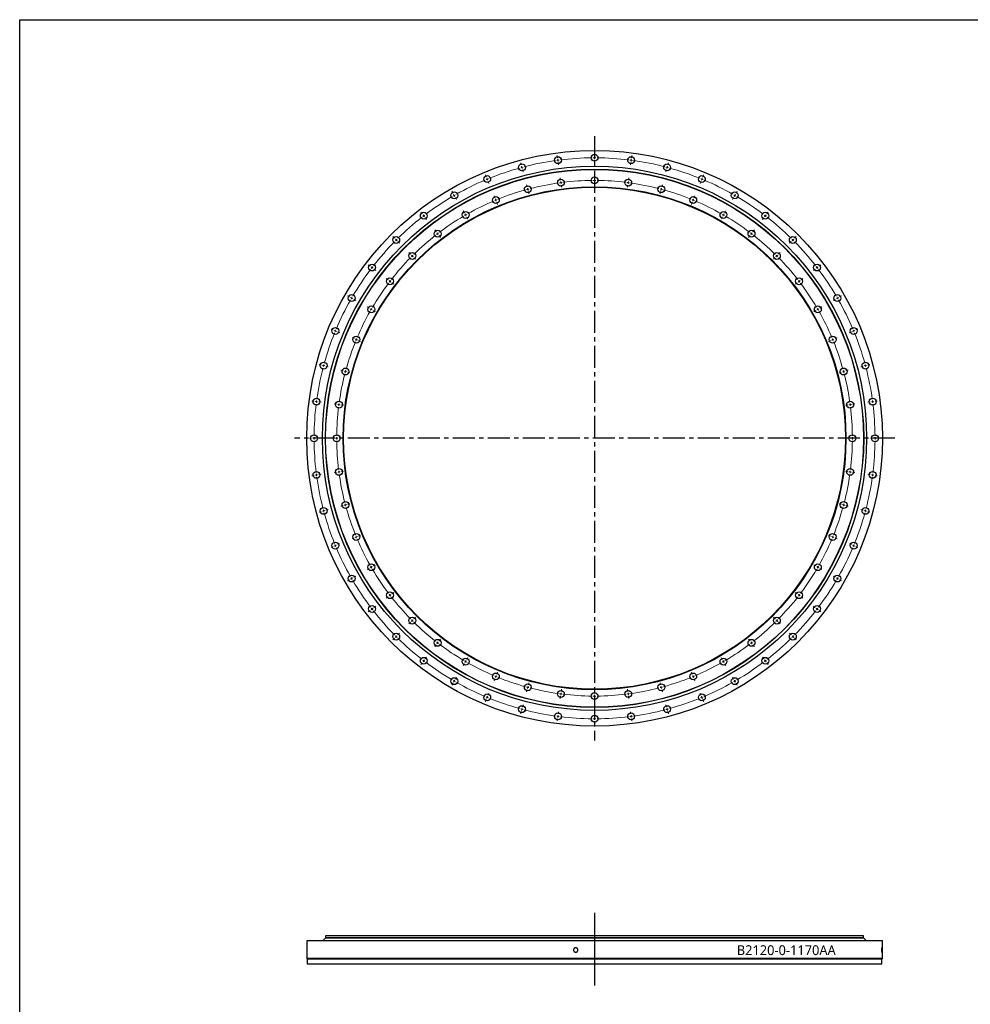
# Model space of a CAD drawing. Header units: millimetres. Extents: x -243 to 5245, y 5263 to 9088.
# Tile 2 of 5: x -243 to 1689, y 7087 to 9088. Entities that reach past the tile are written whole.
import ezdxf

# ---------------------------------------------------------------- set-up
doc = ezdxf.new("R2010")
doc.units = ezdxf.units.MM
doc.header["$LTSCALE"] = 20
doc.linetypes.add('CENTER', pattern=[10.16, 6.35, -1.27, 1.27, -1.27])

msp = doc.modelspace()

# ---------------------------------------------------------------- linework, layer by layer
at = {"linetype": 'CENTER', "ltscale": 0.35}
for p, q in [((925.5, 8852.1), (925.5, 7623.6)), ((1535.5, 8237.8), (315.5, 8237.8))]:
    msp.add_line(p, q, dxfattribs=at)
at = {"color": 0, "linetype": 'Continuous', "lineweight": 18}
for p, q in [((850.4, 8807.9), (849.8, 8812.4)), ((851.1, 8803), (850.8, 8805.4)), ((925.5, 8812.8), (925.5, 8817.3)), ((925.5, 8807.8), (925.5, 8810.3)), ((925.5, 8807.8), (925.5, 8805.3)), ((999.9, 8803), (1000.2, 8805.4)), ((1000.5, 8807.9), (1001.1, 8812.4)), ((776.7, 8793.3), (775.5, 8797.6)), ((778, 8788.4), (777.3, 8790.8)), ((778, 8788.4), (778.6, 8786)), ((851.1, 8803), (851.4, 8800.5)), ((851.7, 8798), (852.3, 8793.6)), ((925.5, 8802.8), (925.5, 8798.3)), ((999.2, 8798), (998.6, 8793.6)), ((999.9, 8803), (999.6, 8800.5)), ((1073, 8788.4), (1072.4, 8786)), ((1073, 8788.4), (1073.7, 8790.8)), ((1074.3, 8793.3), (1075.5, 8797.6)), ((705.4, 8769.1), (703.7, 8773.2)), ((707.4, 8764.5), (706.4, 8766.8)), ((707.4, 8764.5), (708.3, 8762.1)), ((779.3, 8783.6), (780.4, 8779.2)), ((856.4, 8762.3), (855.8, 8766.8)), ((925.5, 8766.8), (925.5, 8771.3)), ((925.5, 8761.8), (925.5, 8764.3)), ((994.5, 8762.3), (995.1, 8766.8)), ((1071.7, 8783.6), (1070.6, 8779.2)), ((1143.6, 8764.5), (1142.7, 8762.1)), ((1143.6, 8764.5), (1144.6, 8766.8)), ((1145.5, 8769.1), (1147.2, 8773.2)), ((709.3, 8759.8), (711, 8755.7)), ((788.6, 8748.8), (787.4, 8753.2)), ((789.9, 8744), (789.2, 8746.4)), ((857.1, 8757.4), (856.8, 8759.8)), ((857.1, 8757.4), (857.4, 8754.9)), ((857.7, 8752.4), (858.3, 8747.9)), ((925.5, 8761.8), (925.5, 8759.3)), ((925.5, 8756.8), (925.5, 8752.3)), ((993.2, 8752.4), (992.6, 8747.9)), ((993.9, 8757.4), (993.6, 8754.9)), ((993.9, 8757.4), (994.2, 8759.8)), ((1061.1, 8744), (1061.8, 8746.4)), ((1062.4, 8748.8), (1063.6, 8753.2)), ((1141.7, 8759.8), (1140, 8755.7)), ((638, 8735.8), (635.7, 8739.7)), ((640.5, 8731.5), (639.2, 8733.6)), ((640.5, 8731.5), (641.7, 8729.3)), ((643, 8727.2), (645.2, 8723.3)), ((723, 8726.6), (721.3, 8730.7)), ((725, 8722), (724, 8724.3)), ((789.9, 8744), (790.5, 8741.6)), ((791.2, 8739.2), (792.3, 8734.8)), ((1059.8, 8739.2), (1058.6, 8734.8)), ((1061.1, 8744), (1060.5, 8741.6)), ((1126, 8722), (1127, 8724.3)), ((1127.9, 8726.6), (1129.6, 8730.7)), ((1208, 8727.2), (1205.7, 8723.3)), ((1210.5, 8731.5), (1209.2, 8729.3)), ((1210.5, 8731.5), (1211.7, 8733.6)), ((1213, 8735.8), (1215.2, 8739.7)), ((725, 8722), (725.9, 8719.6)), ((726.9, 8717.3), (728.6, 8713.2)), ((1124.1, 8717.3), (1122.4, 8713.2)), ((1126, 8722), (1125.1, 8719.6)), ((575.4, 8694), (572.7, 8697.6)), ((578.5, 8690.1), (577, 8692)), ((578.5, 8690.1), (580, 8688.1)), ((581.5, 8686.1), (584.3, 8682.5)), ((661, 8696), (658.7, 8699.9)), ((663.5, 8691.6), (662.2, 8693.8)), ((663.5, 8691.6), (664.7, 8689.5)), ((666, 8687.3), (668.2, 8683.4)), ((1185, 8687.3), (1182.7, 8683.4)), ((1187.5, 8691.6), (1186.2, 8689.5)), ((1187.5, 8691.6), (1188.7, 8693.8)), ((1190, 8696), (1192.2, 8699.9)), ((1269.4, 8686.1), (1266.7, 8682.5)), ((1272.5, 8690.1), (1271, 8688.1)), ((1272.5, 8690.1), (1274, 8692)), ((1275.5, 8694), (1278.3, 8697.6)), ((518.9, 8644.4), (515.7, 8647.6)), ((603.4, 8657.5), (600.7, 8661.1)), ((606.5, 8653.6), (605, 8655.5)), ((606.5, 8653.6), (608, 8651.6)), ((609.5, 8649.6), (612.3, 8646)), ((1241.4, 8649.6), (1238.7, 8646)), ((1244.5, 8653.6), (1243, 8651.6)), ((1244.5, 8653.6), (1246, 8655.5)), ((1247.5, 8657.5), (1250.3, 8661.1)), ((1332.1, 8644.4), (1335.3, 8647.6)), ((522.4, 8640.9), (520.7, 8642.7)), ((522.4, 8640.9), (524.2, 8639.1)), ((526, 8637.4), (529.2, 8634.2)), ((1325, 8637.4), (1321.8, 8634.2)), ((1328.5, 8640.9), (1326.8, 8639.1)), ((1328.5, 8640.9), (1330.3, 8642.7)), ((551.4, 8611.9), (548.2, 8615.1)), ((555, 8608.4), (553.2, 8610.1)), ((555, 8608.4), (556.7, 8606.6)), ((558.5, 8604.8), (561.7, 8601.7)), ((1292.5, 8604.8), (1289.3, 8601.7)), ((1296, 8608.4), (1294.2, 8606.6)), ((1296, 8608.4), (1297.8, 8610.1)), ((1299.5, 8611.9), (1302.7, 8615.1)), ((469.3, 8587.9), (465.7, 8590.6)), ((473.3, 8584.8), (471.3, 8586.4)), ((473.3, 8584.8), (475.3, 8583.3)), ((1377.7, 8584.8), (1375.7, 8583.3)), ((1377.7, 8584.8), (1379.7, 8586.4)), ((1381.7, 8587.9), (1385.2, 8590.6)), ((477.2, 8581.8), (480.8, 8579.1)), ((1373.7, 8581.8), (1370.2, 8579.1)), ((505.8, 8559.9), (502.2, 8562.6)), ((509.8, 8556.8), (507.8, 8558.4)), ((509.8, 8556.8), (511.7, 8555.3)), ((513.7, 8553.8), (517.3, 8551.1)), ((1337.2, 8553.8), (1333.7, 8551.1)), ((1341.2, 8556.8), (1339.2, 8555.3)), ((1341.2, 8556.8), (1343.2, 8558.4)), ((1345.2, 8559.9), (1348.7, 8562.6)), ((427.5, 8525.3), (423.6, 8527.6)), ((1423.4, 8525.3), (1427.3, 8527.6)), ((431.8, 8522.8), (429.7, 8524.1)), ((431.8, 8522.8), (434, 8521.6)), ((436.2, 8520.3), (440.1, 8518.1)), ((467.4, 8502.3), (463.5, 8504.6)), ((1383.6, 8502.3), (1387.5, 8504.6)), ((1414.8, 8520.3), (1410.9, 8518.1)), ((1419.1, 8522.8), (1417, 8521.6)), ((1419.1, 8522.8), (1421.3, 8524.1)), ((471.7, 8499.8), (469.5, 8501.1)), ((471.7, 8499.8), (473.9, 8498.6)), ((476, 8497.3), (479.9, 8495.1)), ((1375, 8497.3), (1371.1, 8495.1)), ((1379.3, 8499.8), (1377.1, 8498.6)), ((1379.3, 8499.8), (1381.4, 8501.1)), ((394.3, 8457.9), (390.1, 8459.6)), ((398.9, 8456), (396.6, 8456.9)), ((398.9, 8456), (401.2, 8455)), ((403.5, 8454.1), (407.6, 8452.3)), ((1447.5, 8454.1), (1443.3, 8452.3)), ((1452.1, 8456), (1449.8, 8455)), ((1452.1, 8456), (1454.4, 8456.9)), ((1456.7, 8457.9), (1460.9, 8459.6)), ((436.8, 8440.3), (432.6, 8442)), ((441.4, 8438.4), (439.1, 8439.3)), ((441.4, 8438.4), (443.7, 8437.4)), ((446, 8436.5), (450.1, 8434.7)), ((1405, 8436.5), (1400.8, 8434.7)), ((1409.6, 8438.4), (1407.3, 8437.4)), ((1409.6, 8438.4), (1411.9, 8439.3)), ((1414.2, 8440.3), (1418.4, 8442)), ((370.1, 8386.7), (365.7, 8387.8)), ((374.9, 8385.4), (372.5, 8386)), ((374.9, 8385.4), (377.3, 8384.7)), ((1476.1, 8385.4), (1473.6, 8384.7)), ((1476.1, 8385.4), (1478.5, 8386)), ((1480.9, 8386.7), (1485.2, 8387.8)), ((379.7, 8384.1), (384.1, 8382.9)), ((414.5, 8374.8), (410.2, 8375.9)), ((419.3, 8373.5), (416.9, 8374.1)), ((419.3, 8373.5), (421.8, 8372.8)), ((424.2, 8372.2), (428.5, 8371)), ((1426.8, 8372.2), (1422.5, 8371)), ((1431.6, 8373.5), (1429.2, 8372.8)), ((1431.6, 8373.5), (1434, 8374.1)), ((1436.5, 8374.8), (1440.8, 8375.9)), ((1471.2, 8384.1), (1466.9, 8382.9)), ((355.4, 8312.9), (350.9, 8313.5)), ((360.4, 8312.2), (357.9, 8312.6)), ((360.4, 8312.2), (362.8, 8311.9)), ((365.3, 8311.6), (369.8, 8311)), ((401, 8306.9), (396.5, 8307.5)), ((406, 8306.2), (403.5, 8306.6)), ((406, 8306.2), (408.4, 8305.9)), ((410.9, 8305.6), (415.4, 8305)), ((1440, 8305.6), (1435.6, 8305)), ((1445, 8306.2), (1442.5, 8305.9)), ((1445, 8306.2), (1447.5, 8306.6)), ((1450, 8306.9), (1454.4, 8307.5)), ((1485.6, 8311.6), (1481.2, 8311)), ((1490.6, 8312.2), (1488.1, 8311.9)), ((1490.6, 8312.2), (1493.1, 8312.6)), ((1495.6, 8312.9), (1500, 8313.5)), ((350.5, 8237.8), (346, 8237.8)), ((355.5, 8237.8), (353, 8237.8)), ((355.5, 8237.8), (358, 8237.8)), ((360.5, 8237.8), (365, 8237.8)), ((396.5, 8237.8), (392, 8237.8)), ((401.5, 8237.8), (399, 8237.8)), ((401.5, 8237.8), (404, 8237.8)), ((406.5, 8237.8), (411, 8237.8)), ((1444.5, 8237.8), (1440, 8237.8)), ((1449.5, 8237.8), (1447, 8237.8)), ((1449.5, 8237.8), (1452, 8237.8)), ((1454.5, 8237.8), (1459, 8237.8)), ((1490.5, 8237.8), (1486, 8237.8)), ((1495.5, 8237.8), (1493, 8237.8)), ((1495.5, 8237.8), (1498, 8237.8)), ((1500.5, 8237.8), (1505, 8237.8)), ((365.3, 8164.1), (369.8, 8164.7)), ((401, 8168.8), (396.5, 8168.2)), ((406, 8169.5), (403.5, 8169.1)), ((406, 8169.5), (408.4, 8169.8)), ((410.9, 8170.1), (415.4, 8170.7)), ((1440, 8170.1), (1435.6, 8170.7)), ((1445, 8169.5), (1442.5, 8169.8)), ((1445, 8169.5), (1447.5, 8169.1)), ((1450, 8168.8), (1454.4, 8168.2)), ((1485.6, 8164.1), (1481.2, 8164.7)), ((355.4, 8162.8), (350.9, 8162.2)), ((360.4, 8163.4), (357.9, 8163.1)), ((360.4, 8163.4), (362.8, 8163.8)), ((1490.6, 8163.4), (1488.1, 8163.8)), ((1490.6, 8163.4), (1493.1, 8163.1)), ((1495.6, 8162.8), (1500, 8162.2)), ((424.2, 8103.5), (428.5, 8104.7)), ((1426.8, 8103.5), (1422.5, 8104.7)), ((370.1, 8089), (365.7, 8087.9)), ((374.9, 8090.3), (372.5, 8089.7)), ((374.9, 8090.3), (377.3, 8091)), ((379.7, 8091.6), (384.1, 8092.8)), ((414.5, 8100.9), (410.2, 8099.8)), ((419.3, 8102.2), (416.9, 8101.6)), ((419.3, 8102.2), (421.8, 8102.9)), ((1431.6, 8102.2), (1429.2, 8102.9)), ((1431.6, 8102.2), (1434, 8101.6)), ((1436.5, 8100.9), (1440.8, 8099.8)), ((1471.2, 8091.6), (1466.9, 8092.8)), ((1476.1, 8090.3), (1473.6, 8091)), ((1476.1, 8090.3), (1478.5, 8089.7)), ((1480.9, 8089), (1485.2, 8087.9)), ((436.8, 8035.4), (432.6, 8033.7)), ((441.4, 8037.3), (439.1, 8036.4)), ((441.4, 8037.3), (443.7, 8038.3)), ((446, 8039.2), (450.1, 8041)), ((1405, 8039.2), (1400.8, 8041)), ((1409.6, 8037.3), (1407.3, 8038.3)), ((1409.6, 8037.3), (1411.9, 8036.4)), ((1414.2, 8035.4), (1418.4, 8033.7)), ((394.3, 8017.8), (390.1, 8016.1)), ((398.9, 8019.7), (396.6, 8018.8)), ((398.9, 8019.7), (401.2, 8020.7)), ((403.5, 8021.6), (407.6, 8023.4)), ((1447.5, 8021.6), (1443.3, 8023.4)), ((1452.1, 8019.7), (1449.8, 8020.7)), ((1452.1, 8019.7), (1454.4, 8018.8)), ((1456.7, 8017.8), (1460.9, 8016.1)), ((467.4, 7973.3), (463.5, 7971.1)), ((471.7, 7975.8), (469.5, 7974.6)), ((471.7, 7975.8), (473.9, 7977.1)), ((476, 7978.3), (479.9, 7980.6)), ((1375, 7978.3), (1371.1, 7980.6)), ((1379.3, 7975.8), (1377.1, 7977.1)), ((1379.3, 7975.8), (1381.4, 7974.6)), ((1383.6, 7973.3), (1387.5, 7971.1)), ((427.5, 7950.3), (423.6, 7948.1)), ((431.8, 7952.8), (429.7, 7951.6)), ((431.8, 7952.8), (434, 7954.1)), ((436.2, 7955.3), (440.1, 7957.6)), ((1414.8, 7955.3), (1410.9, 7957.6)), ((1419.1, 7952.8), (1417, 7954.1)), ((1419.1, 7952.8), (1421.3, 7951.6)), ((1423.4, 7950.3), (1427.3, 7948.1)), ((513.7, 7921.9), (517.3, 7924.6)), ((1337.2, 7921.9), (1333.7, 7924.6)), ((505.8, 7915.8), (502.2, 7913.1)), ((509.8, 7918.9), (507.8, 7917.3)), ((509.8, 7918.9), (511.7, 7920.4)), ((1341.2, 7918.9), (1339.2, 7920.4)), ((1341.2, 7918.9), (1343.2, 7917.3)), ((1345.2, 7915.8), (1348.7, 7913.1)), ((469.3, 7887.8), (465.7, 7885.1)), ((473.3, 7890.9), (471.3, 7889.3)), ((473.3, 7890.9), (475.3, 7892.4)), ((477.2, 7893.9), (480.8, 7896.6)), ((1373.7, 7893.9), (1370.2, 7896.6)), ((1377.7, 7890.9), (1375.7, 7892.4)), ((1377.7, 7890.9), (1379.7, 7889.3)), ((1381.7, 7887.8), (1385.2, 7885.1)), ((555, 7867.3), (553.2, 7865.6)), ((555, 7867.3), (556.7, 7869.1)), ((558.5, 7870.9), (561.7, 7874)), ((1292.5, 7870.9), (1289.3, 7874)), ((1296, 7867.3), (1294.2, 7869.1)), ((1296, 7867.3), (1297.8, 7865.6)), ((551.4, 7863.8), (548.2, 7860.6)), ((1299.5, 7863.8), (1302.7, 7860.6)), ((518.9, 7831.3), (515.7, 7828.1)), ((522.4, 7834.8), (520.7, 7833)), ((522.4, 7834.8), (524.2, 7836.6)), ((526, 7838.3), (529.2, 7841.5)), ((606.5, 7822.1), (608, 7824.1)), ((609.5, 7826.1), (612.3, 7829.7)), ((1241.4, 7826.1), (1238.7, 7829.7)), ((1244.5, 7822.1), (1243, 7824.1)), ((1325, 7838.3), (1321.8, 7841.5)), ((1328.5, 7834.8), (1326.8, 7836.6)), ((1328.5, 7834.8), (1330.3, 7833)), ((1332.1, 7831.3), (1335.3, 7828.1)), ((603.4, 7818.2), (600.7, 7814.6)), ((606.5, 7822.1), (605, 7820.1)), ((1244.5, 7822.1), (1246, 7820.1)), ((1247.5, 7818.2), (1250.3, 7814.6)), ((578.5, 7785.6), (577, 7783.7)), ((578.5, 7785.6), (580, 7787.6)), ((581.5, 7789.6), (584.3, 7793.2)), ((663.5, 7784), (662.2, 7781.9)), ((663.5, 7784), (664.7, 7786.2)), ((666, 7788.4), (668.2, 7792.3)), ((1185, 7788.4), (1182.7, 7792.3)), ((1187.5, 7784), (1186.2, 7786.2)), ((1187.5, 7784), (1188.7, 7781.9)), ((1269.4, 7789.6), (1266.7, 7793.2)), ((1272.5, 7785.6), (1271, 7787.6)), ((1272.5, 7785.6), (1274, 7783.7)), ((575.4, 7781.7), (572.7, 7778.1)), ((661, 7779.7), (658.7, 7775.8)), ((1190, 7779.7), (1192.2, 7775.8)), ((1275.5, 7781.7), (1278.3, 7778.1)), ((640.5, 7744.2), (639.2, 7742)), ((640.5, 7744.2), (641.7, 7746.4)), ((643, 7748.5), (645.2, 7752.4)), ((723, 7749.1), (721.3, 7745)), ((725, 7753.7), (724, 7751.4)), ((725, 7753.7), (725.9, 7756)), ((726.9, 7758.4), (728.6, 7762.5)), ((1124.1, 7758.4), (1122.4, 7762.5)), ((1126, 7753.7), (1125.1, 7756)), ((1126, 7753.7), (1127, 7751.4)), ((1127.9, 7749.1), (1129.6, 7745)), ((1208, 7748.5), (1205.7, 7752.4)), ((1210.5, 7744.2), (1209.2, 7746.4)), ((1210.5, 7744.2), (1211.7, 7742)), ((638, 7739.9), (635.7, 7736)), ((788.6, 7726.9), (787.4, 7722.5)), ((789.9, 7731.7), (789.2, 7729.3)), ((789.9, 7731.7), (790.5, 7734.1)), ((791.2, 7736.5), (792.3, 7740.9)), ((857.7, 7723.3), (858.3, 7727.7)), ((993.2, 7723.3), (992.6, 7727.7)), ((1059.8, 7736.5), (1058.6, 7740.9)), ((1061.1, 7731.7), (1060.5, 7734.1)), ((1061.1, 7731.7), (1061.8, 7729.3)), ((1062.4, 7726.9), (1063.6, 7722.5)), ((1213, 7739.9), (1215.2, 7736)), ((705.4, 7706.6), (703.7, 7702.5)), ((707.4, 7711.2), (706.4, 7708.9)), ((707.4, 7711.2), (708.3, 7713.5)), ((709.3, 7715.9), (711, 7720)), ((856.4, 7713.4), (855.8, 7708.9)), ((857.1, 7718.3), (856.8, 7715.9)), ((857.1, 7718.3), (857.4, 7720.8)), ((925.5, 7718.8), (925.5, 7723.3)), ((925.5, 7713.8), (925.5, 7716.3)), ((925.5, 7713.8), (925.5, 7711.3)), ((925.5, 7708.8), (925.5, 7704.3)), ((993.9, 7718.3), (993.6, 7720.8)), ((993.9, 7718.3), (994.2, 7715.9)), ((994.5, 7713.4), (995.1, 7708.9)), ((1141.7, 7715.9), (1140, 7720)), ((1143.6, 7711.2), (1142.7, 7713.5)), ((1143.6, 7711.2), (1144.6, 7708.9)), ((1145.5, 7706.6), (1147.2, 7702.5)), ((778, 7687.3), (777.3, 7684.9)), ((778, 7687.3), (778.6, 7689.7)), ((779.3, 7692.1), (780.4, 7696.4)), ((1071.7, 7692.1), (1070.6, 7696.4)), ((1073, 7687.3), (1072.4, 7689.7)), ((1073, 7687.3), (1073.7, 7684.9)), ((776.7, 7682.4), (775.5, 7678.1)), ((850.4, 7667.8), (849.8, 7663.3)), ((851.1, 7672.7), (850.8, 7670.2)), ((851.1, 7672.7), (851.4, 7675.2)), ((851.7, 7677.7), (852.3, 7682.1)), ((925.5, 7672.8), (925.5, 7677.3)), ((925.5, 7667.8), (925.5, 7670.3)), ((925.5, 7667.8), (925.5, 7665.3)), ((999.2, 7677.7), (998.6, 7682.1)), ((999.9, 7672.7), (999.6, 7675.2)), ((999.9, 7672.7), (1000.2, 7670.2)), ((1000.5, 7667.8), (1001.1, 7663.3)), ((1074.3, 7682.4), (1075.5, 7678.1)), ((925.5, 7662.8), (925.5, 7658.3))]:
    msp.add_line(p, q, dxfattribs=at)
at = {"color": 7, "linetype": 'Continuous', "lineweight": 25}
for p, q in [((968.2, 8821.3), (968.2, 8821.3)), ((342, 8280.6), (342, 8280.6)), ((1508.9, 8195.1), (1508.9, 8195.1)), ((882.7, 7654.4), (882.7, 7654.4)), ((379, 7226.4), (379, 7222.4)), ((1472, 7226.4), (379, 7226.4)), ((1472, 7222.4), (1472, 7226.4)), ((340.5, 7216.4), (340.5, 7180.4)), ((1510.5, 7216.4), (340.5, 7216.4)), ((378.5, 7221.9), (372.5, 7216.5)), ((1478.5, 7216.5), (372.5, 7216.5)), ((1472.5, 7221.9), (378.5, 7221.9)), ((1472, 7222.4), (379, 7222.4)), ((379, 7216.5), (379, 7216.4)), ((386, 7222.4), (386, 7221.9)), ((1465, 7221.9), (1465, 7222.4)), ((1472, 7216.4), (1472, 7216.5)), ((1478.5, 7216.5), (1472.5, 7221.9)), ((1510.5, 7180.4), (1510.5, 7216.4)), ((340.5, 7180.4), (341.5, 7179.4)), ((1510.5, 7180.4), (340.5, 7180.4)), ((341.5, 7179.4), (341.5, 7169.4)), ((1509.5, 7179.4), (341.5, 7179.4)), ((1509.5, 7169.4), (341.5, 7169.4)), ((1509.5, 7179.4), (1510.5, 7180.4)), ((1509.5, 7169.4), (1509.5, 7179.4))]:
    msp.add_line(p, q, dxfattribs=at)
at = {"lineweight": 25}
msp.add_line((925.5, 7273.7), (925.5, 7125.7), dxfattribs=at)
msp.add_lwpolyline([(-242.8, 9088.5), (5245.3, 9088.5), (5245.3, 5262.6), (-242.8, 5262.6)], close=True)
at = {"color": 7, "linetype": 'Continuous', "lineweight": 25}
for centre, radius in [((925.5, 8237.8), 585), ((851.1, 8803), 7), ((925.5, 8807.8), 7), ((999.9, 8803), 7), ((925.5, 8237.8), 553), ((925.5, 8237.8), 547), ((925.5, 8237.8), 546.5), ((778, 8788.4), 7), ((1073, 8788.4), 7), ((707.4, 8764.5), 7), ((857.1, 8757.4), 7), ((925.5, 8761.8), 7), ((993.9, 8757.4), 7), ((1143.6, 8764.5), 7), ((925.5, 8237.8), 511), ((925.5, 8237.8), 510), ((789.9, 8744), 7), ((1061.1, 8744), 7), ((640.5, 8731.5), 7), ((725, 8722), 7), ((1126, 8722), 7), ((1210.5, 8731.5), 7), ((578.5, 8690.1), 7), ((663.5, 8691.6), 7), ((1187.5, 8691.6), 7), ((1272.5, 8690.1), 7), ((522.4, 8640.9), 7), ((606.5, 8653.6), 7), ((1244.5, 8653.6), 7), ((1328.5, 8640.9), 7), ((555, 8608.4), 7), ((1296, 8608.4), 7), ((473.3, 8584.8), 7), ((1377.7, 8584.8), 7), ((509.8, 8556.8), 7), ((1341.2, 8556.8), 7), ((431.8, 8522.8), 7), ((1419.1, 8522.8), 7), ((471.7, 8499.8), 7), ((1379.3, 8499.8), 7), ((398.9, 8456), 7), ((441.4, 8438.4), 7), ((1409.6, 8438.4), 7), ((1452.1, 8456), 7), ((374.9, 8385.4), 7), ((1476.1, 8385.4), 7), ((419.3, 8373.5), 7), ((1431.6, 8373.5), 7), ((360.4, 8312.2), 7), ((406, 8306.2), 7), ((1445, 8306.2), 7), ((1490.6, 8312.2), 7), ((355.5, 8237.8), 7), ((401.5, 8237.8), 7), ((1449.5, 8237.8), 7), ((1495.5, 8237.8), 7), ((360.4, 8163.4), 7), ((406, 8169.5), 7), ((1445, 8169.5), 7), ((1490.6, 8163.4), 7), ((419.3, 8102.2), 7), ((1431.6, 8102.2), 7), ((374.9, 8090.3), 7), ((1476.1, 8090.3), 7), ((441.4, 8037.3), 7), ((1409.6, 8037.3), 7), ((398.9, 8019.7), 7), ((1452.1, 8019.7), 7), ((471.7, 7975.8), 7), ((1379.3, 7975.8), 7), ((431.8, 7952.8), 7), ((1419.1, 7952.8), 7), ((509.8, 7918.9), 7), ((1341.2, 7918.9), 7), ((473.3, 7890.9), 7), ((1377.7, 7890.9), 7), ((555, 7867.3), 7), ((1296, 7867.3), 7), ((522.4, 7834.8), 7), ((606.5, 7822.1), 7), ((1244.5, 7822.1), 7), ((1328.5, 7834.8), 7), ((578.5, 7785.6), 7), ((663.5, 7784), 7), ((1187.5, 7784), 7), ((1272.5, 7785.6), 7), ((640.5, 7744.2), 7), ((725, 7753.7), 7), ((1126, 7753.7), 7), ((1210.5, 7744.2), 7), ((789.9, 7731.7), 7), ((857.1, 7718.3), 7), ((993.9, 7718.3), 7), ((1061.1, 7731.7), 7), ((707.4, 7711.2), 7), ((925.5, 7713.8), 7), ((1143.6, 7711.2), 7), ((778, 7687.3), 7), ((1073, 7687.3), 7), ((851.1, 7672.7), 7), ((925.5, 7667.8), 7), ((999.9, 7672.7), 7)]:
    msp.add_circle(centre, radius, dxfattribs=at)
at = {"color": 0, "linetype": 'Continuous', "lineweight": 18}
for radius, start, end in [(570, 90.5026, 96.9974), (570, 90, 90.2513), (570, 89.7487, 90), (570, 83.0026, 89.4974), (570, 105.5026, 111.9974), (570, 105, 105.2513), (570, 104.7487, 105), (570, 98.0026, 104.4974), (570, 97.5, 97.7513), (570, 97.2487, 97.5), (570, 82.5, 82.7513), (570, 82.2487, 82.5), (570, 75.5026, 81.9974), (570, 75, 75.2513), (570, 74.7487, 75), (570, 68.0026, 74.4974), (570, 112.5, 112.7513), (570, 112.2487, 112.5), (570, 67.5, 67.7513), (570, 67.2487, 67.5), (570, 113.0026, 119.4974), (524, 104.7266, 105), (524, 98.0467, 104.4533), (524, 97.5, 97.7734), (524, 97.2266, 97.5), (524, 90.5467, 96.9533), (524, 90, 90.2734), (524, 89.7266, 90), (524, 83.0467, 89.4533), (524, 82.5, 82.7734), (524, 82.2266, 82.5), (524, 75.5467, 81.9533), (524, 75, 75.2734), (570, 60.5026, 66.9974), (570, 120.5026, 126.9974), (570, 120, 120.2513), (570, 119.7487, 120), (524, 105.5467, 111.9533), (524, 105, 105.2734), (524, 74.7266, 75), (524, 68.0467, 74.4533), (570, 60, 60.2513), (570, 59.7487, 60), (570, 53.0026, 59.4974), (524, 113.0467, 119.4533), (524, 112.5, 112.7734), (524, 112.2266, 112.5), (524, 67.5, 67.7734), (524, 67.2266, 67.5), (524, 60.5467, 66.9533), (570, 128.0026, 134.4974), (570, 127.5, 127.7513), (570, 127.2487, 127.5), (524, 120.5467, 126.9533), (524, 120, 120.2734), (524, 119.7266, 120), (524, 60, 60.2734), (524, 59.7266, 60), (524, 53.0467, 59.4533), (570, 52.5, 52.7513), (570, 52.2487, 52.5), (570, 45.5026, 51.9974), (524, 128.0467, 134.4533), (524, 127.5, 127.7734), (524, 127.2266, 127.5), (524, 52.5, 52.7734), (524, 52.2266, 52.5), (524, 45.5467, 51.9533), (570, 135.5026, 141.9974), (570, 135, 135.2513), (570, 134.7487, 135), (570, 45, 45.2513), (570, 44.7487, 45), (570, 38.0026, 44.4974), (524, 135.5467, 141.9533), (524, 135, 135.2734), (524, 134.7266, 135), (524, 45, 45.2734), (524, 44.7266, 45), (524, 38.0467, 44.4533), (570, 142.5, 142.7513), (570, 142.2487, 142.5), (570, 37.5, 37.7513), (570, 37.2487, 37.5), (570, 143.0026, 149.4974), (570, 30.5026, 36.9974), (524, 143.0467, 149.4533), (524, 142.5, 142.7734), (524, 142.2266, 142.5), (524, 37.5, 37.7734), (524, 37.2266, 37.5), (524, 30.5467, 36.9533), (570, 149.7487, 150), (570, 30, 30.2513), (570, 150.5026, 156.9974), (570, 150, 150.2513), (570, 29.7487, 30), (570, 23.0026, 29.4974), (524, 150.5467, 156.9533), (524, 150, 150.2734), (524, 149.7266, 150), (524, 30, 30.2734), (524, 29.7266, 30), (524, 23.0467, 29.4533), (570, 158.0026, 164.4974), (570, 157.5, 157.7513), (570, 157.2487, 157.5), (570, 22.5, 22.7513), (570, 22.2487, 22.5), (570, 15.5026, 21.9974), (524, 158.0467, 164.4533), (524, 157.5, 157.7734), (524, 157.2266, 157.5), (524, 22.5, 22.7734), (524, 22.2266, 22.5), (524, 15.5467, 21.9533), (570, 165, 165.2513), (570, 164.7487, 165), (570, 15, 15.2513), (570, 14.7487, 15), (570, 165.5026, 171.9974), (524, 165.5467, 171.9533), (524, 165, 165.2734), (524, 164.7266, 165), (524, 15, 15.2734), (524, 14.7266, 15), (524, 8.0467, 14.4533), (570, 8.0026, 14.4974), (570, 173.0026, 179.4974), (570, 172.5, 172.7513), (570, 172.2487, 172.5), (524, 172.5, 172.7734), (524, 172.2266, 172.5), (524, 7.5, 7.7734), (524, 7.2266, 7.5), (570, 7.5, 7.7513), (570, 7.2487, 7.5), (570, 0.5026, 6.9974), (524, 173.0467, 179.4533), (524, 0.5467, 6.9533), (570, 179.7487, 180), (570, 180, 180.2513), (570, 180.5026, 186.9974), (524, 179.7266, 180), (524, 180, 180.2734), (524, 180.5467, 186.9533), (524, 353.0467, 359.4533), (524, 0, 0.2734), (524, 359.7266, 0), (570, 353.0026, 359.4974), (570, 0, 0.2513), (570, 359.7487, 0), (570, 187.2487, 187.5), (524, 187.2266, 187.5), (524, 187.5, 187.7734), (524, 188.0467, 194.4533), (524, 345.5467, 351.9533), (524, 352.2266, 352.5), (524, 352.5, 352.7734), (570, 352.5, 352.7513), (570, 187.5, 187.7513), (570, 188.0026, 194.4974), (570, 345.5026, 351.9974), (570, 352.2487, 352.5), (524, 194.7266, 195), (524, 345, 345.2734), (570, 194.7487, 195), (570, 195, 195.2513), (570, 195.5026, 201.9974), (524, 195, 195.2734), (524, 195.5467, 201.9533), (524, 338.0467, 344.4533), (524, 344.7266, 345), (570, 338.0026, 344.4974), (570, 344.7487, 345), (570, 345, 345.2513), (524, 202.2266, 202.5), (524, 202.5, 202.7734), (524, 203.0467, 209.4533), (524, 330.5467, 336.9533), (524, 337.2266, 337.5), (524, 337.5, 337.7734), (570, 202.2487, 202.5), (570, 202.5, 202.7513), (570, 203.0026, 209.4974), (570, 330.5026, 336.9974), (570, 337.2487, 337.5), (570, 337.5, 337.7513), (524, 209.7266, 210), (524, 210, 210.2734), (524, 210.5467, 216.9533), (524, 323.0467, 329.4533), (524, 329.7266, 330), (524, 330, 330.2734), (570, 209.7487, 210), (570, 210, 210.2513), (570, 210.5026, 216.9974), (570, 323.0026, 329.4974), (570, 329.7487, 330), (570, 330, 330.2513), (524, 217.2266, 217.5), (524, 217.5, 217.7734), (524, 218.0467, 224.4533), (524, 315.5467, 321.9533), (524, 322.2266, 322.5), (524, 322.5, 322.7734), (570, 217.2487, 217.5), (570, 217.5, 217.7513), (570, 218.0026, 224.4974), (570, 315.5026, 321.9974), (570, 322.2487, 322.5), (570, 322.5, 322.7513), (524, 224.7266, 225), (524, 225, 225.2734), (524, 314.7266, 315), (524, 315, 315.2734), (524, 225.5467, 231.9533), (524, 308.0467, 314.4533), (570, 224.7487, 225), (570, 225, 225.2513), (570, 225.5026, 231.9974), (570, 308.0026, 314.4974), (570, 314.7487, 315), (570, 315, 315.2513), (524, 232.2266, 232.5), (524, 232.5, 232.7734), (524, 233.0467, 239.4533), (524, 300.5467, 306.9533), (524, 307.2266, 307.5), (524, 307.5, 307.7734), (570, 232.2487, 232.5), (570, 232.5, 232.7513), (524, 239.7266, 240), (524, 240, 240.2734), (524, 299.7266, 300), (524, 300, 300.2734), (570, 307.2487, 307.5), (570, 307.5, 307.7513), (570, 233.0026, 239.4974), (524, 240.5467, 246.9533), (524, 293.0467, 299.4533), (570, 300.5026, 306.9974), (570, 239.7487, 240), (570, 240, 240.2513), (524, 247.2266, 247.5), (524, 247.5, 247.7734), (524, 248.0467, 254.4533), (524, 285.5467, 291.9533), (524, 292.2266, 292.5), (524, 292.5, 292.7734), (570, 299.7487, 300), (570, 300, 300.2513), (570, 240.5026, 246.9974), (524, 254.7266, 255), (524, 255, 255.2734), (524, 255.5467, 261.9533), (524, 278.0467, 284.4533), (524, 284.7266, 285), (524, 285, 285.2734), (570, 293.0026, 299.4974), (570, 247.2487, 247.5), (570, 247.5, 247.7513), (570, 248.0026, 254.4974), (524, 262.2266, 262.5), (524, 262.5, 262.7734), (524, 263.0467, 269.4533), (524, 269.7266, 270), (524, 270, 270.2734), (524, 270.5467, 276.9533), (524, 277.2266, 277.5), (524, 277.5, 277.7734), (570, 285.5026, 291.9974), (570, 292.2487, 292.5), (570, 292.5, 292.7513), (570, 254.7487, 255), (570, 255, 255.2513), (570, 255.5026, 261.9974), (570, 278.0026, 284.4974), (570, 284.7487, 285), (570, 285, 285.2513), (570, 262.2487, 262.5), (570, 262.5, 262.7513), (570, 263.0026, 269.4974), (570, 269.7487, 270), (570, 270, 270.2513), (570, 270.5026, 276.9974), (570, 277.2487, 277.5), (570, 277.5, 277.7513)]:
    msp.add_arc((925.5, 8237.8), radius, start, end, dxfattribs=at)
at = {"color": 7, "linetype": 'Continuous', "lineweight": 25}
msp.add_arc((888.2, 7197.9), 3.5, 343.6514, 0.0221, dxfattribs=at)
for points in [[(891.7, 7197.9), (891.7, 7197.6), (891.7, 7197.3), (891.6, 7196.8), (891.5, 7196.5), (891.3, 7195.9), (891.1, 7195.7), (890.8, 7195.2), (890.6, 7195), (890.2, 7194.5), (890, 7194.4), (889.5, 7194), (889.2, 7193.9), (888.7, 7193.7), (888.4, 7193.6), (887.8, 7193.5), (887.5, 7193.4), (886.9, 7193.4), (886.6, 7193.5), (886.1, 7193.6), (885.8, 7193.7), (885.2, 7193.9), (885, 7194), (884.5, 7194.3), (884.3, 7194.5), (883.8, 7195), (883.7, 7195.2), (883.3, 7195.7), (883.2, 7195.9), (883, 7196.5), (882.9, 7196.8), (882.8, 7197.3), (882.7, 7197.6), (882.7, 7198.2), (882.8, 7198.5), (882.9, 7199.1), (883, 7199.4), (883.2, 7199.9), (883.3, 7200.2), (883.7, 7200.7), (883.8, 7200.9), (884.3, 7201.3), (884.5, 7201.5), (885, 7201.8), (885.2, 7202), (885.8, 7202.2), (886.1, 7202.3), (886.6, 7202.4), (886.9, 7202.4), (887.5, 7202.4), (887.8, 7202.4), (888.4, 7202.3), (888.7, 7202.2), (889.2, 7202), (889.5, 7201.8), (890, 7201.5), (890.2, 7201.3), (890.6, 7200.9), (890.8, 7200.7), (891.1, 7200.2), (891.3, 7199.9), (891.5, 7199.4), (891.6, 7199.1), (891.7, 7198.5), (891.7, 7198.2), (891.7, 7197.9)], [(1509.5, 7197.9), (1509.5, 7197.6), (1509.5, 7197.3), (1509.5, 7196.8), (1509.5, 7196.5), (1509.5, 7195.9), (1509.5, 7195.7), (1509.5, 7195.2), (1509.4, 7195), (1509.4, 7194.5), (1509.4, 7194.4), (1509.4, 7194), (1509.4, 7193.9), (1509.3, 7193.7), (1509.3, 7193.6), (1509.3, 7193.5), (1509.3, 7193.4), (1509.2, 7193.4), (1509.2, 7193.5), (1509.2, 7193.6), (1509.1, 7193.7), (1509.1, 7193.9), (1509.1, 7194), (1509, 7194.3), (1509, 7194.5), (1509, 7195), (1509, 7195.2), (1509, 7195.7), (1509, 7195.9), (1508.9, 7196.5), (1508.9, 7196.8), (1508.9, 7197.3), (1508.9, 7197.6), (1508.9, 7198.2), (1508.9, 7198.5), (1508.9, 7199.1), (1508.9, 7199.4), (1509, 7199.9), (1509, 7200.2), (1509, 7200.7), (1509, 7200.9), (1509, 7201.3), (1509, 7201.5), (1509.1, 7201.8), (1509.1, 7202), (1509.1, 7202.2), (1509.2, 7202.3), (1509.2, 7202.4), (1509.2, 7202.4), (1509.3, 7202.4), (1509.3, 7202.4), (1509.3, 7202.3), (1509.3, 7202.2), (1509.4, 7202), (1509.4, 7201.8), (1509.4, 7201.5), (1509.4, 7201.3), (1509.4, 7200.9), (1509.5, 7200.7), (1509.5, 7200.2), (1509.5, 7199.9), (1509.5, 7199.4), (1509.5, 7199.1), (1509.5, 7198.5), (1509.5, 7198.2), (1509.5, 7197.9)]]:
    msp.add_open_spline(points, degree=3, knots=[0, 0, 0, 0, 0.03125, 0.03125, 0.0625, 0.0625, 0.09375, 0.09375, 0.125, 0.125, 0.15625, 0.15625, 0.1875, 0.1875, 0.21875, 0.21875, 0.25, 0.25, 0.28125, 0.28125, 0.3125, 0.3125, 0.34375, 0.34375, 0.375, 0.375, 0.40625, 0.40625, 0.4375, 0.4375, 0.46875, 0.46875, 0.5, 0.5, 0.53125, 0.53125, 0.5625, 0.5625, 0.59375, 0.59375, 0.625, 0.625, 0.65625, 0.65625, 0.6875, 0.6875, 0.71875, 0.71875, 0.75, 0.75, 0.78125, 0.78125, 0.8125, 0.8125, 0.84375, 0.84375, 0.875, 0.875, 0.90625, 0.90625, 0.9375, 0.9375, 0.96875, 0.96875, 1, 1, 1, 1], dxfattribs=at)

# ---------------------------------------------------------------- texts
at = {"insert": (1214.6, 7207.5), "char_height": 20, "width": 374.022, "attachment_point": 1}
msp.add_mtext('{\\fYu Gothic Medium|b0|i0|c0|p0;\\C253;B2120-0-1170AA}', dxfattribs=at)

doc.saveas('drawing.dxf')
